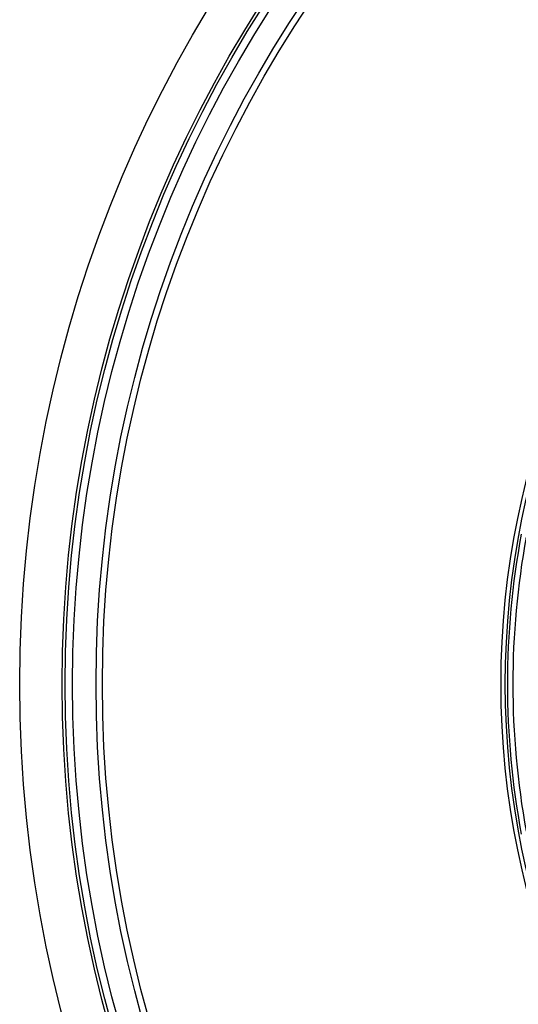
# Model space of a CAD drawing. Header units: millimetres. Extents: x 1979 to 3209, y 1686 to 2916.
# Tile 2 of 14: x 1979 to 2214, y 2150 to 2614. Entities that reach past the tile are written whole.
import ezdxf

# ---------------------------------------------------------------- set-up
doc = ezdxf.new("R2010")
doc.units = ezdxf.units.MM

msp = doc.modelspace()

# ---------------------------------------------------------------- linework, layer by layer
at = {"color": 7, "linetype": 'Continuous', "lineweight": 25}
for radius in [615, 595, 593.6, 590.07, 579, 576, 388, 386]:
    msp.add_circle((2593.53, 2300.78), radius, dxfattribs=at)
for radius, start, end in [(385, 169.4128, 190.5872), (382.46, 169.5579, 190.4421)]:
    msp.add_arc((2593.53, 2300.78), radius, start, end, dxfattribs=at)

doc.saveas('drawing.dxf')
